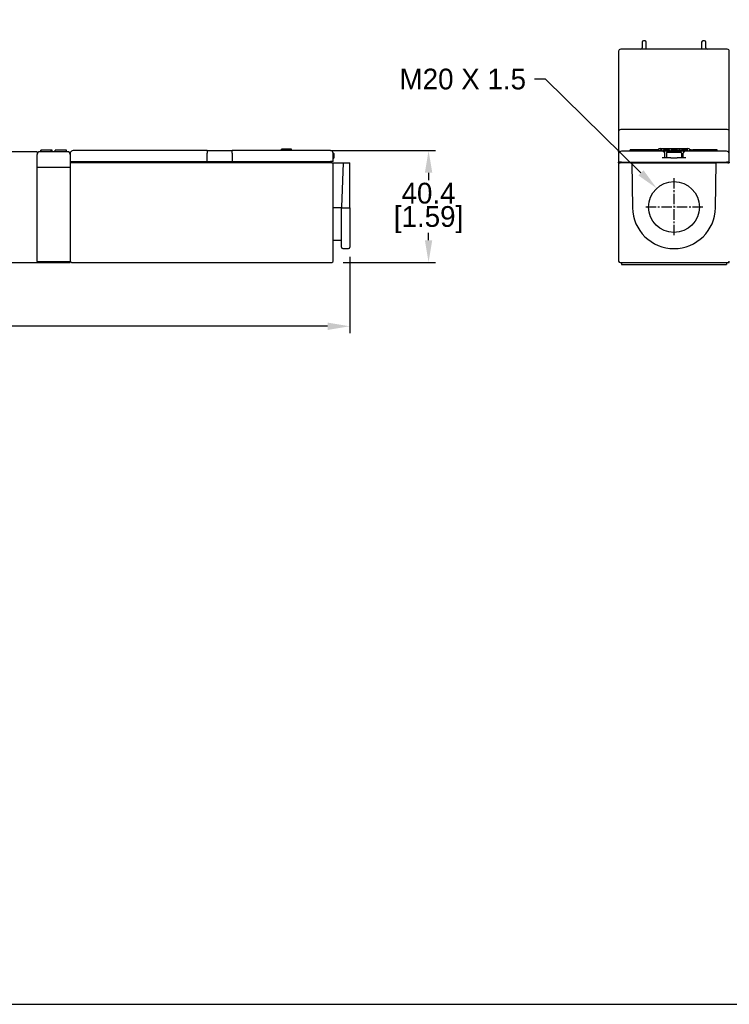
# Model space of a CAD drawing. Header units: inches. Extents: x 7 to 1023, y 0 to 711.
# Tile 2 of 6: x 385 to 641, y 0 to 356. Entities that reach past the tile are written whole.
import ezdxf
from ezdxf import colors
from ezdxf.entities.mleader import LeaderData, LeaderLine
from ezdxf.math import Vec2, Vec3

# ---------------------------------------------------------------- set-up
doc = ezdxf.new("R2010")
doc.units = ezdxf.units.IN
doc.header["$LTSCALE"] = 10
doc.header["$MEASUREMENT"] = 0
doc.linetypes.add('CENTER2', pattern=[1.125, 0.75, -0.125, 0.125, -0.125])
doc.layers.add('CENTERLINE', color=40, linetype='CENTER2')
doc.layers.add('DIMENSIONS', color=140, linetype='Continuous')
doc.dimstyles.get("Standard").update_dxf_attribs({"dimtxt": 7.5, "dimasz": 8, "dimexe": 2.5, "dimexo": 3.5, "dimgap": 1, "dimtad": 0, "dimtih": 1, "dimtoh": 1, "dimdec": 1, "dimzin": 0, "dimdsep": 46, "dimtxsty": 'Standard', "dimcen": 0, "dimadec": 0, "dimazin": 0, "dimtfac": 1, "dimtdec": 1, "dimtofl": 0, "dimtmove": 0, "dimatfit": 3, "dimfxl": 0, "dimtolj": 1, "dimtzin": 0, "dimarcsym": 0})

# ---------------------------------------------------------------- blocks, each defined once
blk = doc.blocks.new('*D31')
at = {"layer": 'DEFPOINTS', "color": 0}
for p in [(503.97, 273.66), (82.97, 268.94), (503.97, 245.09)]:
    blk.add_point(p, dxfattribs=at)
at = {"layer": 'DIMENSIONS', "color": 0, "lineweight": -2}
for p, q in [((503.97, 270.16), (503.97, 242.59)), ((82.97, 265.44), (82.97, 242.59)), ((90.97, 245.09), (273.72, 245.09)), ((495.97, 245.09), (313.22, 245.09))]:
    blk.add_line(p, q, dxfattribs=at)
at = {"layer": 'DIMENSIONS', "color": 0}
for points in [[(90.97, 246.42), (90.97, 243.75), (82.97, 245.09)], [(495.97, 246.42), (495.97, 243.75), (503.97, 245.09)]]:
    blk.add_solid(points, dxfattribs=at)
at = {"layer": 'DIMENSIONS', "color": 0, "char_height": 7.5, "attachment_point": 5}
for s, insert in [('\\A1;421.0', (293.47, 249.84)), ('\\A1;[16.57]', (293.47, 240.34))]:
    blk.add_mtext(s, dxfattribs=dict(at, insert=insert))
blk = doc.blocks.new('*D32')
at = {"layer": 'DEFPOINTS', "color": 0}
for p in [(493.47, 308.56), (497.47, 268.16), (532.44, 268.16)]:
    blk.add_point(p, dxfattribs=at)
at = {"layer": 'DIMENSIONS', "color": 0, "lineweight": -2}
for p, q in [((496.97, 308.56), (534.94, 308.56)), ((532.44, 300.56), (532.44, 297.86)), ((532.44, 276.16), (532.44, 278.86)), ((501.54, 268.16), (534.94, 268.16))]:
    blk.add_line(p, q, dxfattribs=at)
at = {"layer": 'DIMENSIONS', "color": 0}
for points in [[(531.11, 300.56), (533.78, 300.56), (532.44, 308.56)], [(531.11, 276.16), (533.78, 276.16), (532.44, 268.16)]]:
    blk.add_solid(points, dxfattribs=at)
at = {"layer": 'DIMENSIONS', "color": 0, "char_height": 7.5, "attachment_point": 5}
for s, insert in [('\\A1;40.4', (532.44, 293.11)), ('\\A1;[1.59]', (532.44, 283.61))]:
    blk.add_mtext(s, dxfattribs=dict(at, insert=insert))

msp = doc.modelspace()

# ---------------------------------------------------------------- linework, layer by layer
for p, q in [((614.63, 345.15), (601.89, 345.15)), ((609.64, 347.7), (609.64, 345.6)), ((610.69, 348.15), (610.09, 348.15)), ((611.14, 345.6), (611.14, 347.7)), ((615.64, 345.15), (614.63, 345.15)), ((640.39, 345.15), (615.64, 345.15)), ((631.14, 347.7), (631.14, 345.6)), ((632.19, 348.15), (631.59, 348.15)), ((632.64, 345.6), (632.64, 347.7)), ((601.14, 344.4), (601.14, 316.9)), ((641.14, 316.9), (641.14, 344.4)), ((601.14, 316.9), (601.14, 315.4)), ((641.14, 315.4), (641.14, 316.9)), ((601.14, 315.4), (601.14, 308.15)), ((640.39, 316.15), (601.89, 316.15)), ((641.14, 308.15), (641.14, 315.4)), ((390.97, 308.14), (388.37, 308.14)), ((390.97, 308.14), (390.97, 307.14)), ((390.97, 269.14), (390.97, 307.14)), ((392.82, 308.14), (391.97, 308.14)), ((392.33, 308.14), (392.33, 308.64)), ((392.4, 308.14), (392.4, 308.64)), ((401.12, 308.14), (392.82, 308.14)), ((396.06, 308.14), (396.06, 308.64)), ((396.4, 308.14), (396.4, 308.64)), ((396.47, 308.14), (396.47, 308.64)), ((397.47, 308.14), (397.47, 308.64)), ((397.54, 308.14), (397.54, 308.64)), ((401.54, 308.64), (397.54, 308.64)), ((401.97, 308.14), (401.12, 308.14)), ((401.54, 308.14), (401.54, 308.64)), ((401.61, 308.14), (401.61, 308.64)), ((402.97, 307.8), (402.97, 268.44)), ((452.47, 308.56), (403.97, 308.56)), ((452.47, 308.56), (461.47, 308.56)), ((452.47, 308.56), (452.47, 307.56)), ((452.47, 304.56), (452.47, 307.56)), ((496.97, 308.56), (461.47, 308.56)), ((461.47, 307.56), (461.47, 308.56)), ((461.47, 307.56), (461.47, 304.56)), ((480.2, 309.06), (479.29, 309.06)), ((479.29, 308.56), (479.29, 309.06)), ((480.2, 308.56), (480.2, 309.06)), ((480.25, 308.56), (480.25, 309.06)), ((482.79, 309.06), (480.25, 309.06)), ((482.79, 308.56), (482.79, 309.06)), ((482.85, 308.56), (482.85, 309.06)), ((497.97, 304.56), (497.97, 307.56)), ((498.22, 307.46), (497.97, 307.46)), ((498.22, 307.46), (498.22, 305.76)), ((601.14, 308.14), (601.14, 308.15)), ((601.55, 308.15), (601.14, 308.15)), ((601.15, 308.14), (601.14, 308.14)), ((601.14, 307.34), (601.14, 304.34)), ((616.89, 308.34), (602.14, 308.34)), ((606.03, 308.84), (605.26, 308.84)), ((605.26, 308.34), (605.26, 308.84)), ((606.48, 308.84), (606.03, 308.84)), ((606.03, 308.34), (606.03, 308.84)), ((606.99, 308.84), (606.48, 308.84)), ((606.48, 308.34), (606.48, 308.84)), ((607.09, 308.84), (606.99, 308.84)), ((606.99, 308.34), (606.99, 308.84)), ((607.5, 308.84), (607.09, 308.84)), ((607.09, 308.34), (607.09, 308.84)), ((607.94, 308.84), (607.5, 308.84)), ((607.5, 308.34), (607.5, 308.84)), ((608.74, 308.84), (607.94, 308.84)), ((607.94, 308.34), (607.94, 308.84)), ((608.74, 308.34), (608.74, 308.84)), ((609.56, 308.84), (608.79, 308.84)), ((608.79, 308.34), (608.79, 308.84)), ((610.01, 308.84), (609.56, 308.84)), ((609.56, 308.34), (609.56, 308.84)), ((610.53, 308.84), (610.01, 308.84)), ((610.01, 308.34), (610.01, 308.84)), ((610.62, 308.84), (610.53, 308.84)), ((610.53, 308.34), (610.53, 308.84)), ((611.03, 308.84), (610.62, 308.84)), ((610.62, 308.34), (610.62, 308.84)), ((611.47, 308.84), (611.03, 308.84)), ((611.03, 308.34), (611.03, 308.84)), ((612.27, 308.84), (611.47, 308.84)), ((611.47, 308.34), (611.47, 308.84)), ((612.27, 308.34), (612.27, 308.84)), ((613.09, 308.84), (612.32, 308.84)), ((612.32, 308.34), (612.32, 308.84)), ((613.54, 308.84), (613.09, 308.84)), ((613.09, 308.34), (613.09, 308.84)), ((614.06, 308.84), (613.54, 308.84)), ((613.54, 308.34), (613.54, 308.84)), ((614.16, 308.84), (614.06, 308.84)), ((614.06, 308.34), (614.06, 308.84)), ((614.56, 308.84), (614.16, 308.84)), ((614.16, 308.34), (614.16, 308.84)), ((615, 308.84), (614.56, 308.84)), ((614.56, 308.34), (614.56, 308.84)), ((615.8, 308.84), (615, 308.84)), ((615, 308.34), (615, 308.84)), ((615.8, 308.34), (615.8, 308.84)), ((616.14, 309.24), (626.14, 309.24)), ((616.77, 308.84), (616.28, 308.84)), ((616.28, 308.34), (616.28, 308.84)), ((616.77, 308.34), (616.77, 308.84)), ((625.39, 308.34), (616.89, 308.34)), ((619.99, 305.94), (616.89, 305.94)), ((617.37, 308.34), (617.37, 308.84)), ((617.89, 305.94), (617.89, 307.34)), ((618.39, 307.64), (618.39, 305.94)), ((618.69, 307.94), (623.59, 307.94)), ((619.56, 308.84), (619.17, 308.84)), ((619.17, 308.34), (619.17, 308.84)), ((619.56, 308.34), (619.56, 308.84)), ((619.99, 305.94), (622.28, 305.94)), ((620.08, 308.34), (620.08, 308.84)), ((625.39, 305.94), (622.28, 305.94)), ((622.45, 308.34), (622.45, 308.84)), ((623.38, 308.84), (622.95, 308.84)), ((622.95, 308.34), (622.95, 308.84)), ((623.38, 308.34), (623.38, 308.84)), ((623.89, 308.34), (623.89, 308.84)), ((623.89, 307.64), (623.89, 305.94)), ((624.39, 307.34), (624.39, 305.94)), ((640.14, 308.34), (625.39, 308.34)), ((626.09, 308.84), (625.69, 308.84)), ((625.69, 308.34), (625.69, 308.84)), ((626.09, 308.34), (626.09, 308.84)), ((627.37, 308.84), (626.88, 308.84)), ((626.88, 308.34), (626.88, 308.84)), ((627.37, 308.34), (627.37, 308.84)), ((627.99, 308.34), (627.99, 308.84)), ((630.2, 308.34), (630.2, 308.84)), ((630.41, 308.34), (630.41, 308.84)), ((632.78, 308.34), (632.78, 308.84)), ((633.71, 308.84), (633.28, 308.84)), ((633.28, 308.34), (633.28, 308.84)), ((633.71, 308.34), (633.71, 308.84)), ((635.22, 308.84), (634.79, 308.84)), ((634.79, 308.34), (634.79, 308.84)), ((635.22, 308.34), (635.22, 308.84)), ((636.72, 308.84), (636.29, 308.84)), ((636.29, 308.34), (636.29, 308.84)), ((636.72, 308.34), (636.72, 308.84)), ((641.14, 308.15), (640.73, 308.15)), ((641.14, 308.14), (641.13, 308.14)), ((641.14, 308.14), (641.14, 308.15)), ((641.14, 304.34), (641.14, 307.34)), ((402.97, 302.44), (390.97, 302.44)), ((402.97, 304.56), (452.47, 304.56)), ((497.47, 304.16), (402.97, 304.16)), ((450.97, 304.56), (450.97, 304.16)), ((452.47, 304.56), (452.97, 304.56)), ((452.97, 304.16), (452.97, 304.56)), ((452.97, 304.56), (460.97, 304.56)), ((460.97, 304.56), (461.47, 304.56)), ((460.97, 304.56), (460.97, 304.16)), ((461.47, 304.56), (496.97, 304.56)), ((462.97, 304.16), (462.97, 304.56)), ((495.47, 304.56), (495.47, 304.16)), ((497.97, 304.56), (496.97, 304.56)), ((497.47, 304.16), (497.47, 304.56)), ((497.47, 304.16), (497.97, 304.16)), ((497.97, 305.76), (498.22, 305.76)), ((497.97, 268.66), (497.97, 304.16)), ((497.97, 304.16), (501.53, 304.16)), ((501.53, 304.16), (500.97, 288.16)), ((501.53, 304.16), (502.03, 304.16)), ((502.03, 304.16), (503.47, 304.16)), ((503.47, 304.16), (503.97, 304.16)), ((503.97, 287.91), (503.97, 304.16)), ((601.14, 304.14), (601.14, 304.34)), ((602.14, 304.34), (601.14, 304.34)), ((601.14, 304.14), (601.64, 304.14)), ((601.14, 304.14), (601.14, 268.64)), ((601.64, 304.34), (601.64, 304.14)), ((605.86, 304.14), (601.64, 304.14)), ((602.14, 304.34), (640.14, 304.34)), ((605.86, 304.14), (606.36, 304.14)), ((605.86, 304.14), (606.14, 287.88)), ((606.36, 304.14), (635.92, 304.14)), ((635.92, 304.14), (636.42, 304.14)), ((636.14, 287.88), (636.42, 304.14)), ((640.64, 304.14), (636.42, 304.14)), ((641.14, 304.34), (640.14, 304.34)), ((640.64, 304.14), (640.64, 304.34)), ((640.64, 304.14), (641.14, 304.14)), ((641.14, 304.34), (641.14, 304.14)), ((390.97, 268.44), (390.97, 301.44)), ((500.97, 288.16), (500.97, 287.91)), ((497.97, 287.95), (500.97, 287.95)), ((500.97, 273.66), (500.97, 287.91)), ((501.47, 287.9), (503.47, 287.9)), ((503.97, 287.91), (503.97, 273.66)), ((497.97, 276.16), (500.97, 276.16)), ((501.47, 273.16), (503.47, 273.16)), ((342.97, 268.14), (390.97, 268.14)), ((390.97, 268.44), (390.97, 268.14)), ((390.97, 268.44), (390.97, 268.44)), ((390.97, 268.44), (402.97, 268.44)), ((390.97, 268.14), (402.97, 268.14)), ((402.97, 268.44), (402.97, 268.41)), ((402.97, 268.41), (402.97, 268.41)), ((402.97, 268.41), (402.97, 268.4)), ((402.97, 268.4), (402.97, 268.19)), ((402.97, 268.19), (402.97, 268.19)), ((402.97, 268.19), (402.97, 268.17)), ((402.97, 268.17), (402.97, 268.14)), ((403.47, 268.16), (497.47, 268.16)), ((601.14, 268.64), (601.14, 268.44)), ((601.14, 268.44), (601.18, 268.44)), ((601.64, 268.14), (640.64, 268.14)), ((602.14, 268.14), (602.14, 267.34)), ((602.14, 267.34), (640.14, 267.34)), ((640.14, 268.14), (640.14, 267.34)), ((640.7, 268.15), (641.14, 268.14)), ((641.14, 268.14), (641.14, 268.64))]:
    msp.add_line(p, q)
msp.add_circle((621.14, 288.14), 9.19)
for centre, radius, start, end in [((601.89, 344.4), 0.75, 90, 180), ((609.19, 345.6), 0.45, 270, 0), ((610.09, 347.7), 0.45, 90, 180), ((610.69, 347.7), 0.45, 0, 90), ((631.59, 347.7), 0.45, 90, 180), ((632.19, 347.7), 0.45, 0, 90), ((633.09, 345.6), 0.45, 180, 270), ((640.39, 344.4), 0.75, 0, 90), ((601.89, 315.4), 0.75, 90, 180), ((640.39, 315.4), 0.75, 0, 90), ((391.97, 307.14), 1, 90, 180), ((401.97, 307.14), 1, 0, 90), ((403.99, 307.49), 1.07, 91.4224, 163.4282), ((496.97, 307.56), 1, 0, 90), ((497.92, 307.46), 0.3, 0, 84.2409), ((602.14, 307.34), 1, 90, 180), ((616.14, 308.24), 1, 90, 143.1301), ((616.89, 307.34), 1, 0, 90), ((618.69, 307.64), 0.3, 90, 180), ((623.59, 307.64), 0.3, 0, 90), ((625.39, 307.34), 1, 90, 180), ((626.14, 308.24), 1, 36.8699, 90), ((640.14, 307.34), 1, 0, 90), ((621.14, 288.14), 15, 181, 359), ((501.47, 273.66), 0.5, 180, 270), ((503.47, 273.66), 0.5, 270, 0), ((403.47, 268.66), 0.5, 180, 270), ((497.47, 268.66), 0.5, 270, 0), ((601.64, 268.64), 0.5, 180, 270), ((640.64, 268.64), 0.5, 270, 0)]:
    msp.add_arc(centre, radius, start, end)
for centre, major_axis, start_param, end_param in [((501.47, 287.91), (-0.5, 0), 0, 1.570796), ((503.47, 287.91), (0.5, 0), 4.712389, 6.283185)]:
    msp.add_ellipse(centre, major_axis=major_axis, ratio=0.017452, start_param=start_param, end_param=end_param)
for points, degree, knots in [([(611.14, 345.15), (611.14, 345.19), (611.14, 345.23), (611.14, 345.32), (611.14, 345.38), (611.14, 345.49), (611.14, 345.55), (611.14, 345.6)], 3, [-0.3284938, -0.3284938, -0.3284938, -0.3284938, -0.25, -0.25, -0.125, -0.125, 0, 0, 0, 0]), ([(631.14, 345.6), (631.14, 345.55), (631.14, 345.49), (631.14, 345.38), (631.14, 345.32), (631.14, 345.23), (631.14, 345.19), (631.14, 345.15)], 3, [-1, -1, -1, -1, -0.875, -0.875, -0.75, -0.75, -0.6715062, -0.6715062, -0.6715062, -0.6715062]), ([(388.37, 308.14), (387.47, 308.14), (386.57, 308.14), (384.66, 308.14), (383.64, 308.14), (382.12, 308.14), (381.61, 308.14), (380.59, 308.14), (380.08, 308.14), (377.58, 308.14), (375.58, 308.14), (373.59, 308.14)], 3, [0.16, 0.16, 0.16, 0.16, 0.429563, 0.429563, 0.734594, 0.734594, 0.887109, 0.887109, 1.039625, 1.039625, 1.638385, 1.638385, 1.638385, 1.638385]), ([(601.14, 308.14), (601.14, 308.14), (601.14, 308.14), (601.14, 308.14), (601.14, 308.14), (601.14, 308.14), (601.14, 308.14), (601.14, 308.14), (601.14, 308.14), (601.14, 308.14), (601.14, 308.14), (601.14, 308.13), (601.14, 308.13), (601.14, 308.13), (601.14, 308.14), (601.14, 308.11), (601.14, 308.06), (601.14, 307.84), (601.14, 307.61), (601.14, 307.4), (601.14, 307.37), (601.14, 307.34)], 3, [-4.7, -4.7, -4.7, -4.7, -4.089937, -4.089937, -3.479875, -3.479875, -2.869812, -2.869812, -2.25975, -2.25975, -1.649687, -1.649687, -1.039625, -1.039625, -0.887109, -0.887109, -0.734594, -0.734594, -0.429563, -0.429563, -0.378687, -0.378687, -0.378687, -0.378687]), ([(601.54, 308.14), (601.45, 308.14), (601.36, 308.14), (601.22, 308.14), (601.17, 308.14), (601.14, 308.14), (601.15, 308.14), (601.15, 308.14), (601.15, 308.14), (601.15, 308.14)], 3, [0.592545, 0.592545, 0.592545, 0.592545, 0.734594, 0.734594, 0.887109, 0.887109, 1.039625, 1.039625, 1.638385, 1.638385, 1.638385, 1.638385]), ([(627.99, 308.64), (627.8, 308.64), (627.46, 308.64), (627.37, 308.64)], 2, [3.087946, 3.087946, 3.087946, 4, 4.303822, 4.303822, 4.303822]), ([(641.13, 308.14), (641.13, 308.14), (641.13, 308.14), (641.13, 308.14), (641.14, 308.14), (641.11, 308.14), (641.06, 308.14), (640.92, 308.14), (640.83, 308.14), (640.74, 308.14)], 3, [2.761605, 2.761605, 2.761605, 2.761605, 3.360375, 3.360375, 3.512891, 3.512891, 3.665406, 3.665406, 3.811864, 3.811864, 3.811864, 3.811864]), ([(641.14, 307.34), (641.14, 307.37), (641.14, 307.4), (641.14, 307.62), (641.14, 307.85), (641.14, 308.07), (641.14, 308.12), (641.14, 308.14), (641.14, 308.13), (641.14, 308.13), (641.14, 308.13), (641.14, 308.14), (641.14, 308.14), (641.14, 308.14), (641.14, 308.14), (641.14, 308.14), (641.14, 308.14), (641.14, 308.14), (641.14, 308.14), (641.14, 308.14), (641.14, 308.14), (641.14, 308.14)], 3, [-4.023542, -4.023542, -4.023542, -4.023542, -3.970437, -3.970437, -3.665406, -3.665406, -3.512891, -3.512891, -3.360375, -3.360375, -2.750312, -2.750312, -2.14025, -2.14025, -1.530187, -1.530187, -0.920125, -0.920125, -0.310062, -0.310062, 0.3, 0.3, 0.3, 0.3])]:
    msp.add_open_spline(points, degree=degree, knots=knots)
for points, degree in [([(392.4, 308.64), (392.36, 308.64), (392.33, 308.64)], 2), ([(394.42, 308.64), (393.97, 308.64), (393.26, 308.64), (392.8, 308.64), (392.54, 308.64), (392.45, 308.64), (392.4, 308.64)], 2), ([(396.06, 308.64), (395.79, 308.64), (394.96, 308.64), (394.42, 308.64)], 2), ([(396.34, 308.64), (396.26, 308.64), (396.06, 308.64)], 2), ([(396.4, 308.64), (396.38, 308.64), (396.34, 308.64)], 2), ([(396.47, 308.64), (396.44, 308.64), (396.4, 308.64)], 2), ([(397.54, 308.64), (397.5, 308.64), (397.47, 308.64)], 2), ([(401.61, 308.64), (401.58, 308.64), (401.54, 308.64)], 2), ([(480.25, 309.06), (480.22, 309.06), (480.2, 309.06)], 2), ([(482.85, 309.06), (482.82, 309.06), (482.79, 309.06)], 2), ([(618.46, 308.84), (618.15, 308.84), (617.65, 308.84), (617.48, 308.84), (617.37, 308.84)], 4), ([(619.17, 308.84), (618.93, 308.84), (618.46, 308.84)], 2), ([(621.27, 308.84), (620.74, 308.84), (620.34, 308.84), (620.08, 308.84)], 3), ([(622.45, 308.84), (622.34, 308.84), (622.16, 308.84), (621.6, 308.84), (621.27, 308.84)], 4), ([(624.98, 308.84), (624.68, 308.84), (624.17, 308.84), (624, 308.84), (623.89, 308.84)], 4), ([(625.69, 308.84), (625.45, 308.84), (624.98, 308.84)], 2), ([(629.14, 308.84), (628.62, 308.84), (628.24, 308.84), (627.99, 308.84)], 3), ([(630.2, 308.84), (630.13, 308.84), (629.56, 308.84), (629.14, 308.84)], 3), ([(631.59, 308.84), (631.06, 308.84), (630.67, 308.84), (630.41, 308.84)], 3), ([(632.78, 308.84), (632.66, 308.84), (632.49, 308.84), (631.93, 308.84), (631.59, 308.84)], 4), ([(633.02, 308.84), (632.89, 308.84), (632.78, 308.84)], 2), ([(633.28, 308.84), (633.16, 308.84), (633.02, 308.84)], 2), ([(634.34, 308.84), (634.16, 308.84), (633.85, 308.84), (633.77, 308.84), (633.71, 308.84)], 4), ([(634.79, 308.84), (634.71, 308.84), (634.58, 308.84), (634.34, 308.84)], 3), ([(635.84, 308.84), (635.57, 308.84), (635.36, 308.84), (635.22, 308.84)], 3), ([(636.29, 308.84), (636.26, 308.84), (636.21, 308.84), (635.99, 308.84), (635.84, 308.84)], 4)]:
    msp.add_open_spline(points, degree=degree)
at = {"layer": 'CENTERLINE', "ltscale": 0.5}
for p, q in [((621.14, 298.58), (621.14, 277.71)), ((631.58, 288.14), (610.7, 288.14))]:
    msp.add_line(p, q, dxfattribs=at)
at = {"layer": 'DEFPOINTS'}
msp.add_lwpolyline([(7.33, 0.21), (1023.33, 0.21), (1023.33, 711.41), (7.33, 711.41)], close=True, dxfattribs=at)

# ---------------------------------------------------------------- dimensions: what is measured, and where the dimension line sits
at = {"layer": 'DIMENSIONS'}
dim = msp.add_linear_dim(base=(532.44, 268.16), p1=(493.47, 308.56), p2=(497.47, 268.16), angle=90, dimstyle='Standard', override={"dimpost": '\\X'}, dxfattribs=at)
dim.commit()
dim.dimension.update_dxf_attribs({"geometry": '*D32', "text_midpoint": (532.44, 288.36)})
dim = msp.add_linear_dim(base=(503.97, 245.09), p1=(82.97, 268.94), p2=(503.97, 273.66), dimstyle='Standard', override={"dimpost": '\\X'}, dxfattribs=at)
dim.commit()
dim.dimension.update_dxf_attribs({"geometry": '*D31', "text_midpoint": (293.47, 245.09)})

# ---------------------------------------------------------------- leaders
ml = msp.add_multileader_mtext('Standard', dxfattribs=at)
ml.set_content('M20 X 1.5', color=256)
ml.set_leader_properties()
ml.build(insert=Vec2(0, 0))
ml.multileader.update_dxf_attribs({"text_left_attachment_type": 2, "dogleg_length": 4, "arrow_head_size": 8})
ctx = ml.context
ctx.base_point, ctx.char_height, ctx.arrow_head_size, ctx.landing_gap_size, ctx.plane_origin = Vec3(508.42, 334.38), 7.5, 8, 3, Vec3(579.36, 264.87)
ctx.left_attachment, ctx.text_align_type = 2, 2
notes = []
notes.append((ctx, [(1, (1, 1, 0), (574.67, 334.38), (-1, 0), 4, [(0, [(614.92, 294.89)], 0, [])])]))
ctx.mtext.insert, ctx.mtext.alignment, ctx.mtext.flow_direction = Vec3(567.67, 338.13), 3, 5
for ctx, leaders in notes:
    for number, flags, end, landing, length, lines in leaders:
        leader = LeaderData()
        leader.index, (leader.has_last_leader_line, leader.has_dogleg_vector, leader.attachment_direction) = number, flags
        leader.last_leader_point, leader.dogleg_vector, leader.dogleg_length = Vec3(end), Vec3(landing), length
        for number, points, colour, breaks in lines:
            line = LeaderLine()
            line.index, line.vertices, line.color, line.breaks = number, Vec3.list(points), colors.encode_raw_color(colour), breaks
            leader.lines.append(line)
        ctx.leaders.append(leader)

doc.saveas('drawing.dxf')
